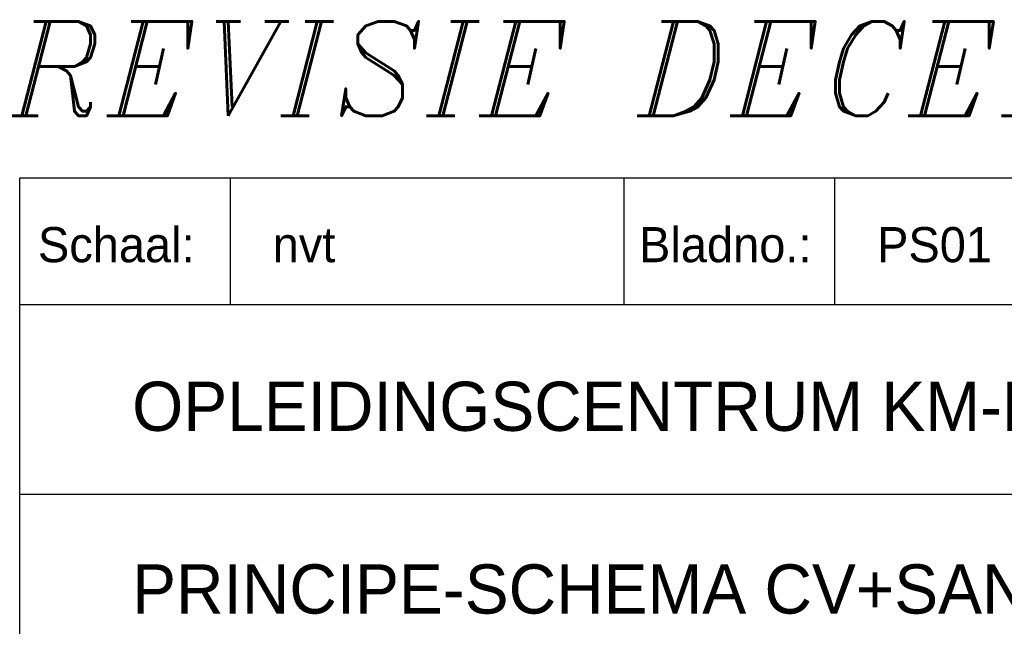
# Model space of a CAD drawing. Extents: x -783 to 603, y 238 to 1079.
# Tile 15 of 23: x 418 to 488, y 279 to 322. Entities that reach past the tile are written whole.
import ezdxf

# ---------------------------------------------------------------- set-up
doc = ezdxf.new("R2010")
doc.units = 0
doc.layers.get('0').update_dxf_attribs({"linetype": 'CONTINUOUS'})
doc.layers.add('BL$4----', color=7, linetype='CONTINUOUS')
doc.layers.add('WL561---', color=10, linetype='CONTINUOUS')
doc.styles.add('BURO-025', font='BUROFONT.shx', dxfattribs={"height": 2.5})
doc.styles.add('BURO-035', font='BUROFONT.shx', dxfattribs={"height": 3.5})
doc.styles.add('BURO-050', font='BUROFONT.shx', dxfattribs={"height": 5})
doc.styles.add('ITALICC', font='italicc', dxfattribs={"width": 10, "height": 10})

# ---------------------------------------------------------------- blocks, each defined once
blk = doc.blocks.new('KUIJPERSKLEUR')
at = {"color": 1}
for p, q in [((-185, 10), (-185, 73)), ((-185, 73), (-10, 73)), ((-170, 64), (-170, 73)), ((-142, 64), (-142, 73)), ((-127, 64), (-127, 73)), ((-185, 64), (-10, 64)), ((-185, 50.5), (-55, 50.5))]:
    blk.add_line(p, q, dxfattribs=at)
at = {"color": 1, "style": 'BURO-025'}
for s, p in [('Schaal:', (-183.704, 67)), ('Bladno.:', (-140.935, 67))]:
    blk.add_text(s, height=2.5, dxfattribs=at).set_placement(p)
at = {"color": 150, "style": 'BURO-025'}
for tag, p in [('TKSCHAAL', (-167, 67)), ('TKBLADNR', (-124, 67)), ('TKDATCREAT', (-81, 67)), ('TKDATA', (-30, 67)), ('TKINIT', (-30, 58)), ('PRPRLEID', (-30, 49)), ('PRGRLEID', (-30, 40))]:
    blk.add_attdef(tag, p, '', height=2.5, dxfattribs=at)
at = {"color": 3, "style": 'BURO-035'}
for tag, p in [('PROMSCHR', (-177, 55)), ('TK1OMSCHR', (-177, 42))]:
    blk.add_attdef(tag, p, '', height=3.5, dxfattribs=at)
at = {"color": 1, "style": 'BURO-025'}
blk.add_attdef('TKFILE', (-4, 40), '', height=2.5, rotation=90, dxfattribs=at)
blk.add_attdef('PRNAAM', (-30, 31.5), '', height=2.5, dxfattribs=at)
at = {"color": 4, "style": 'BURO-050'}
blk.add_attdef('TKTEKNR', (-48, 19), '', height=5, dxfattribs=at)

msp = doc.modelspace()

# ---------------------------------------------------------------- block references
at = {"layer": 'BL$4----', "color": 3}
ref = msp.add_blockref('KUIJPERSKLEUR', (603.049, 237.83), dxfattribs=at)
ref.add_attrib('TKSCHAAL', 'nvt', (436.049, 304.83), dxfattribs={"layer": '0', "color": 150, "height": 2.5, "style": 'BURO-025'})
ref.add_attrib('TKBLADNR', 'PS01', (479.049, 304.83), dxfattribs={"layer": '0', "color": 150, "height": 2.5, "style": 'BURO-025'})
ref.add_attrib('PROMSCHR', 'OPLEIDINGSCENTRUM KM-LAAN HELMOND', (426.049, 292.83), dxfattribs={"layer": '0', "color": 3, "height": 3.5, "style": 'BURO-035'})
ref.add_attrib('TK1OMSCHR', 'PRINCIPE-SCHEMA CV+SANITAIR', (426.049, 279.83), dxfattribs={"layer": '0', "color": 3, "height": 3.5, "style": 'BURO-035'})

# ---------------------------------------------------------------- texts
at = {"layer": 'WL561---', "color": 5, "linetype": 'CONTINUOUS', "style": 'ITALICC'}
msp.add_text('REVISIE DECEMBER 2002', height=6.72, dxfattribs=at).set_placement((417.337, 315.247))

doc.saveas('drawing.dxf')
